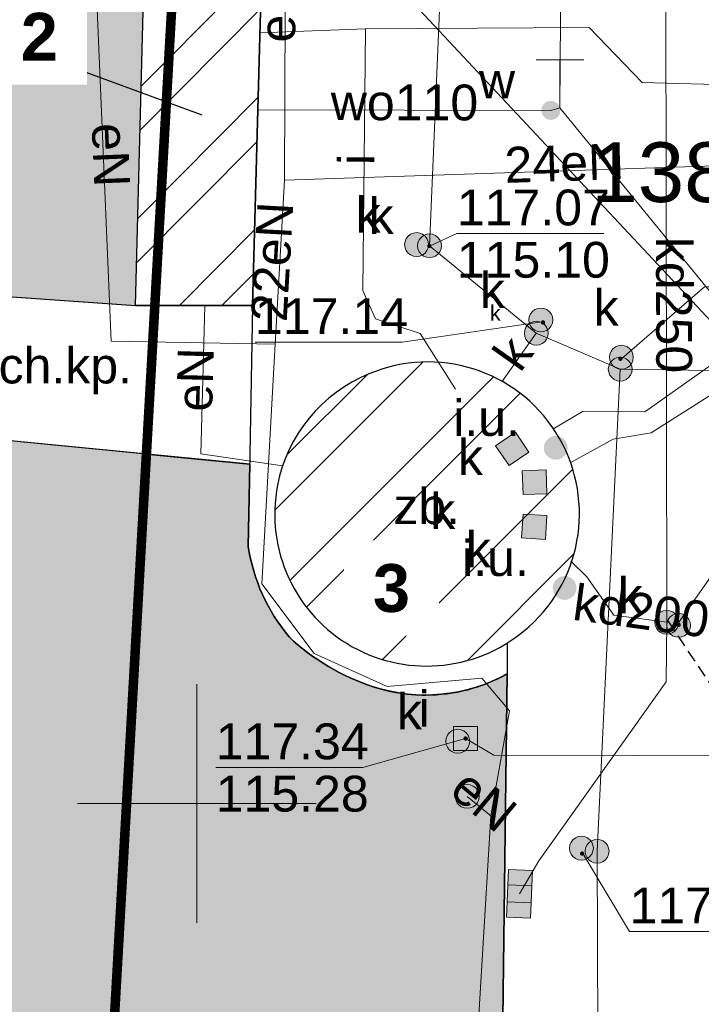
# Model space of a CAD drawing. Header units: millimetres. Extents: x -62780 to 1772512, y -757464 to -52755.
# Tile 47 of 65: x 1692145 to 1692160, y -495821 to -495800. Entities that reach past the tile are written whole.
import ezdxf
from ezdxf.enums import TextEntityAlignment as Align

# ---------------------------------------------------------------- set-up
doc = ezdxf.new("R2010")
doc.units = ezdxf.units.MM
doc.linetypes.add('DASHED', pattern=[19.049999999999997, 12.7, -6.35])
doc.linetypes.add('PRZER2-1', pattern=[1.5, 1, -0.5])
for name, color, linetype in [('AAA Cienka linia', 11, 'Continuous'), ('AAA Opis', 2, 'Continuous'), ('AAA Przerywana', 8, 'DASHED'), ('AAA Widok', 2, 'Continuous')]:
    doc.layers.add(name, color=color, linetype=linetype)
for name, color, linetype, lineweight, true_color in [('EGBD03', 7, 'Continuous', 18, 0x008000), ('EGBD03_O', 7, 'Continuous', 18, 0x008000), ('GSSINN', 7, 'Continuous', 18, 0x0a0909), ('KTCR02', 7, 'Continuous', 18, 0x0a0909), ('KTCR02_O', 7, 'Continuous', 18, 0x0a0909), ('KTKR01', 7, 'Continuous', 25, 0x0a0909), ('SUPE04', 1, 'Continuous', 18, 0xff0000), ('SUPE04_O', 1, 'Continuous', 18, 0xff0000), ('SUPI01', 7, 'Continuous', 18, 0x0a0909), ('SUPI01_O', 7, 'Continuous', 18, 0x0a0909), ('SUPK01', 7, 'Continuous', 18, 0x803300), ('SUPK01_O', 7, 'Continuous', 18, 0x803300), ('SUPK06', 7, 'Continuous', 18, 0x803300), ('SUPK06_O', 7, 'Continuous', 18, 0x803300), ('SUPS01_05', 7, 'Continuous', 5, 0x803300), ('SUPS01_05_O', 7, 'Continuous', 5, 0x803300), ('SUPW01', 5, 'Continuous', 18, 0x0000ff), ('SUPW01_O', 5, 'Continuous', 18, 0x0000ff), ('SUUS05', 7, 'Continuous', 18, 0x0a0909), ('SUUS15', 5, 'Continuous', 18, 0x0000ff), ('SUUS15_O', 5, 'Continuous', 18, 0x0000ff), ('SUUS21', 7, 'Continuous', 18, 0x0a0909), ('SUUS22', 7, 'Continuous', 18, 0x0a0909), ('SUUS22_O', 7, 'Continuous', 18, 0x0a0909), ('SUUS25_O', 7, 'Continuous', 5, 0x0a0909), ('SUUS27_20', 7, 'Continuous', 18, 0x0a0909), ('SUUS27_20_O', 7, 'Continuous', 18, 0x0a0909), ('SUUS31_01', 7, 'Continuous', 5, 0x0a0909), ('SUUS31_01_O', 7, 'Continuous', 5, 0x0a0909)]:
    doc.layers.add(name, color=color, linetype=linetype, lineweight=lineweight, true_color=true_color)
for name, color, linetype, lineweight in [('EN_kanalizacja', 34, 'Continuous', 30), ('Ramka sekcyjna', 7, 'Continuous', 18), ('SUSM', 7, 'Continuous', 18), ('SUUS25', 18, 'Continuous', 13)]:
    doc.layers.add(name, color=color, linetype=linetype, lineweight=lineweight)
doc.styles.add('Arial', font='arial.ttf')
doc.styles.add('Arial B', font='arialbd.ttf')
pattern_1 = [(45, (-5721847.293843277, -6238641.709047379), (-1.347038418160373, 1.347038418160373), []), (45, (-5721846.395817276, -6238641.709047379), (-1.347038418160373, 1.347038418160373), [])]
pattern_2 = [(10.29831638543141, (1765983.030125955, -514020.0263779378), (0.2094918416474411, 0.4425997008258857), [0, -0.3860799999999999, 0, -0.4317999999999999, 0, -0.4127499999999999]), (340.2983163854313, (1765983.030125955, -514020.0263779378), (0.7274853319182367, 0.4320584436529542), [0, -0.2082799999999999, 0, -0.3479799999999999, 0, -0.13335]), (300.2983163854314, (1765982.752258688, -514019.8835632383), (0.7041679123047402, -0.3603034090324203), [0, -0.127, 0, -0.4572, 0, -0.5969]), (290.2983163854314, (1765982.752258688, -514019.8835632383), (0.7810157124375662, -0.150766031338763), [0, -0.0635, 0, -0.29972, 0, -0.3429])]

# ---------------------------------------------------------------- blocks, each defined once
blk = doc.blocks.new('GUPKSH1')
blk.add_hatch(color=0).paths.add_polyline_path([(-0.045, 0), (-0.043467, -0.011647), (-0.038971, -0.0225), (-0.03182, -0.03182), (-0.0225, -0.038971), (-0.011647, -0.043467), (0, -0.045), (0.011647, -0.043467), (0.0225, -0.038971), (0.03182, -0.03182), (0.038971, -0.0225), (0.043467, -0.011647), (0.045, 0), (0.043467, 0.011647), (0.038971, 0.0225), (0.03182, 0.03182), (0.0225, 0.038971), (0.011647, 0.043467), (0, 0.045), (-0.011647, 0.043467), (-0.0225, 0.038971), (-0.03182, 0.03182), (-0.038971, 0.0225), (-0.043467, 0.011647)])
blk = doc.blocks.new('GUPWZA1')
blk.add_hatch(color=0).paths.add_polyline_path([(-0.2, 0), (-0.193185, -0.051764), (-0.173205, -0.1), (-0.141421, -0.141421), (-0.1, -0.173205), (-0.051764, -0.193185), (0, -0.2), (0.051764, -0.193185), (0.1, -0.173205), (0.141421, -0.141421), (0.173205, -0.1), (0.193185, -0.051764), (0.2, 0), (0.193185, 0.051764), (0.173205, 0.1), (0.141421, 0.141421), (0.1, 0.173205), (0.051764, 0.193185), (0, 0.2), (-0.051764, 0.193185), (-0.1, 0.173205), (-0.141421, 0.141421), (-0.173205, 0.1), (-0.193185, 0.051764)])
blk = doc.blocks.new('GUPWTR1')
at = {"color": 0}
for points in [[(0.5, 1), (-0.5, 1)], [(0, 0), (0, 1)]]:
    blk.add_lwpolyline(points, dxfattribs=at)
blk = doc.blocks.new('GUPISD1_2')
at = {"true_color": 0xffffff}
blk.add_hatch(color=7, dxfattribs=at).paths.add_polyline_path([(0.25, 0.25), (-0.25, 0.25), (-0.25, -0.25), (0.25, -0.25)])
at = {"color": 0}
blk.add_lwpolyline([(-0.25, -0.25), (0.25, -0.25), (0.25, 0.25), (-0.25, 0.25)], close=True, dxfattribs=at)
blk = doc.blocks.new('GUPKKS1')
at = {"true_color": 0xffffff}
blk.add_hatch(color=7, dxfattribs=at).paths.add_polyline_path([(-0.5, 0.25), (-0.5, -0.25), (0.5, -0.25), (0.5, 0.25)])
at = {"color": 0}
blk.add_lwpolyline([(0.5, -0.25), (-0.5, -0.25), (-0.5, 0.25), (0.5, 0.25)], close=True, dxfattribs=at)
for points in [[(-0.175, -0.25), (-0.175, 0.25)], [(0.175, -0.25), (0.175, 0.25)]]:
    blk.add_lwpolyline(points, dxfattribs=at)
blk = doc.blocks.new('GUPKSD1_1')
at = {"true_color": 0xffffff}
blk.add_hatch(color=7, dxfattribs=at).paths.add_polyline_path([(-0.25, 0), (-0.241481, -0.064705), (-0.216506, -0.125), (-0.176777, -0.176777), (-0.125, -0.216506), (-0.064705, -0.241481), (0, -0.25), (0.064705, -0.241481), (0.125, -0.216506), (0.176777, -0.176777), (0.216506, -0.125), (0.241481, -0.064705), (0.25, 0), (0.241481, 0.064705), (0.216506, 0.125), (0.176777, 0.176777), (0.125, 0.216506), (0.064705, 0.241481), (0, 0.25), (-0.064705, 0.241481), (-0.125, 0.216506), (-0.176777, 0.176777), (-0.216506, 0.125), (-0.241481, 0.064705)])
at = {"color": 0}
blk.add_lwpolyline([(0, 0.25), (0.064705, 0.241481), (0.125, 0.216506), (0.176777, 0.176777), (0.216506, 0.125), (0.241481, 0.064705), (0.25, 0), (0.241481, -0.064705), (0.216506, -0.125), (0.176777, -0.176777), (0.125, -0.216506), (0.064705, -0.241481), (0, -0.25), (-0.064705, -0.241481), (-0.125, -0.216506), (-0.176777, -0.176777), (-0.216506, -0.125), (-0.241481, -0.064705), (-0.25, 0), (-0.241481, 0.064705), (-0.216506, 0.125), (-0.176777, 0.176777), (-0.125, 0.216506), (-0.064705, 0.241481)], close=True, dxfattribs=at)
blk = doc.blocks.new('GUPISL1_4')
at = {"true_color": 0xffffff}
blk.add_hatch(color=7, dxfattribs=at).paths.add_polyline_path([(-0.25, 0), (-0.241481, -0.064705), (-0.216506, -0.125), (-0.176777, -0.176777), (-0.125, -0.216506), (-0.064705, -0.241481), (0, -0.25), (0.064705, -0.241481), (0.125, -0.216506), (0.176777, -0.176777), (0.216506, -0.125), (0.241481, -0.064705), (0.25, 0), (0.241481, 0.064705), (0.216506, 0.125), (0.176777, 0.176777), (0.125, 0.216506), (0.064705, 0.241481), (0, 0.25), (-0.064705, 0.241481), (-0.125, 0.216506), (-0.176777, 0.176777), (-0.216506, 0.125), (-0.241481, 0.064705)])
at = {"color": 0}
blk.add_lwpolyline([(0, 0.25), (0.064705, 0.241481), (0.125, 0.216506), (0.176777, 0.176777), (0.216506, 0.125), (0.241481, 0.064705), (0.25, 0), (0.241481, -0.064705), (0.216506, -0.125), (0.176777, -0.176777), (0.125, -0.216506), (0.064705, -0.241481), (0, -0.25), (-0.064705, -0.241481), (-0.125, -0.216506), (-0.176777, -0.176777), (-0.216506, -0.125), (-0.241481, -0.064705), (-0.25, 0), (-0.241481, 0.064705), (-0.216506, 0.125), (-0.176777, 0.176777), (-0.125, 0.216506), (-0.064705, 0.241481)], close=True, dxfattribs=at)
blk = doc.blocks.new('GUPEUI1')
blk.add_hatch(color=0).paths.add_polyline_path([(-0.25, 0), (-0.241481, -0.064705), (-0.216506, -0.125), (-0.176777, -0.176777), (-0.125, -0.216506), (-0.064705, -0.241481), (0, -0.25), (0.064705, -0.241481), (0.125, -0.216506), (0.176777, -0.176777), (0.216506, -0.125), (0.241481, -0.064705), (0.25, 0), (0.241481, 0.064705), (0.216506, 0.125), (0.176777, 0.176777), (0.125, 0.216506), (0.064705, 0.241481), (0, 0.25), (-0.064705, 0.241481), (-0.125, 0.216506), (-0.176777, 0.176777), (-0.216506, 0.125), (-0.241481, 0.064705)])
blk = doc.blocks.new('GUPKWZ1_1')
at = {"true_color": 0xffffff}
blk.add_hatch(color=7, dxfattribs=at).paths.add_polyline_path([(-0.25, 0), (-0.241481, -0.064705), (-0.216506, -0.125), (-0.176777, -0.176777), (-0.125, -0.216506), (-0.064705, -0.241481), (0, -0.25), (0.064705, -0.241481), (0.125, -0.216506), (0.176777, -0.176777), (0.216506, -0.125), (0.241481, -0.064705), (0.25, 0), (0.241481, 0.064705), (0.216506, 0.125), (0.176777, 0.176777), (0.125, 0.216506), (0.064705, 0.241481), (0, 0.25), (-0.064705, 0.241481), (-0.125, 0.216506), (-0.176777, 0.176777), (-0.216506, 0.125), (-0.241481, 0.064705)])
at = {"color": 0}
blk.add_lwpolyline([(0, 0.25), (0.064705, 0.241481), (0.125, 0.216506), (0.176777, 0.176777), (0.216506, 0.125), (0.241481, 0.064705), (0.25, 0), (0.241481, -0.064705), (0.216506, -0.125), (0.176777, -0.176777), (0.125, -0.216506), (0.064705, -0.241481), (0, -0.25), (-0.064705, -0.241481), (-0.125, -0.216506), (-0.176777, -0.176777), (-0.216506, -0.125), (-0.241481, -0.064705), (-0.25, 0), (-0.241481, 0.064705), (-0.216506, 0.125), (-0.176777, 0.176777), (-0.125, 0.216506), (-0.064705, 0.241481)], close=True, dxfattribs=at)
blk = doc.blocks.new('GUPKWZ1_2')
at = {"true_color": 0xffffff}
blk.add_hatch(color=7, dxfattribs=at).paths.add_polyline_path([(0.25, 0.25), (-0.25, 0.25), (-0.25, -0.25), (0.25, -0.25)])
at = {"color": 0}
blk.add_lwpolyline([(-0.25, -0.25), (0.25, -0.25), (0.25, 0.25), (-0.25, 0.25)], close=True, dxfattribs=at)
blk = doc.blocks.new('zw$117')
at = {"layer": 'EGBD03', "color": 8, "linetype": 'Continuous', "lineweight": 18}
for points in [[(-191.9285375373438, -250.5366837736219), (-172.9296509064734, -251.4321345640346), (-140.3397600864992, -253.0246377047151), (-130.8468813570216, -85.62427546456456), (-183.1406165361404, -75.70202900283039), (-183.2926508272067, -78.72673329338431)], [(-130.8468813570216, -85.62427546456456), (-107.6206550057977, -90.02719252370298), (-116.8520761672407, -254.0515624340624), (-140.3397600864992, -253.0246377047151)]]:
    blk.add_lwpolyline(points, close=True, dxfattribs=at)
at = {"layer": 'GSSINN', "color": 8, "linetype": 'Continuous', "lineweight": 18, "elevation": 10.3}
blk.add_lwpolyline([(-136.0246118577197, -166.1477560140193), (-133.5645888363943, -166.1824618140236), (-133.7457429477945, -172.8508520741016), (-136.1963119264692, -172.8463246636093)], close=True, dxfattribs=at)
at = {"layer": 'KTCR02', "color": 8, "linetype": 'PRZER2-1', "lineweight": 18, "elevation": 10.18}
blk.add_lwpolyline([(-141.0800965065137, -170.1216935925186), (-138.844674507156, -170.3226965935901), (-139.0846745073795, -172.6426965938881), (-136.1963119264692, -172.8463246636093), (-133.7457429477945, -172.8508520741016), (-133.8060185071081, -176.1689005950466), (-141.5890675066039, -175.4110575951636)], close=True, dxfattribs=at)
at = {"layer": 'KTKR01', "color": 8, "linetype": 'Continuous', "lineweight": 25, "elevation": 10.18}
blk.add_lwpolyline([(-133.7457429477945, -172.8508520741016), (-133.8372924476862, -177.8904610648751, 0.136778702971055), (-132.9814989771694, -179.7864898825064, 0.110208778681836), (-131.2199594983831, -180.8287603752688, 0.209376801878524), (-128.4143269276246, -180.5596696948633)], format="xyb", dxfattribs=at)
blk.add_lwpolyline([(-128.4125193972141, -179.909538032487), (-128.4143269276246, -180.5596696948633), (-128.5964439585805, -194.9900177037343), (-129.1256834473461, -194.9403886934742), (-129.2777996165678, -198.3584925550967), (-124.6180979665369, -198.443181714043), (-124.6513384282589, -200.2730429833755), (-120.550511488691, -200.2875577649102), (-120.5067723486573, -195.6771798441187), (-119.1163167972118, -195.6724422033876), (-119.1193854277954, -207.9555139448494), (-110.9837040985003, -209.4137049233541), (-103.0562826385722, -216.2794887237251), (-98.62439834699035, -215.6898554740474), (-97.99700077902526, -214.7410108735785), (-96.13856473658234, -215.4049437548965), (-94.21686323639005, -215.8899798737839), (-92.19990025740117, -216.0866723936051), (-90.17821489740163, -216.0233836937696), (-88.19180459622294, -215.6993869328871)], dxfattribs=at)
at = {"layer": 'Ramka sekcyjna', "color": 8, "linetype": 'Continuous', "lineweight": 18, "flags": 128}
for points in [[(-134.9146745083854, -183.2726965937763), (-134.9146745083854, -180.7726965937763)], [(-132.414674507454, -183.2726965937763), (-137.414674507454, -183.2726965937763)], [(-132.414674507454, -183.2726965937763), (-137.414674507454, -183.2726965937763)], [(-134.9146745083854, -183.2726965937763), (-134.9146745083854, -185.772696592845)]]:
    blk.add_lwpolyline(points, dxfattribs=at)
at = {"layer": 'SUPE04', "color": 8, "linetype": 'Continuous', "lineweight": 18, "elevation": 10.18}
for points in [[(-133.0778283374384, -170.2223245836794), (-133.0488531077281, -163.1210608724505)], [(-137.1438569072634, -163.3367121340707), (-137.0387334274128, -165.8092446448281), (-136.710084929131, -173.5971788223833), (-133.2703061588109, -173.6596947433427)], [(-120.9802537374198, -169.9820626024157), (-121.3476867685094, -169.8353498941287), (-133.0778283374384, -170.2223245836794)], [(-133.0778283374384, -170.2223245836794), (-133.2703061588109, -173.6596947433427)], [(-134.746041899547, -172.8526774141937), (-134.8323502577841, -175.9518913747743), (-133.1164570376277, -176.2031323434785)], [(-133.2703061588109, -173.6596947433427), (-133.5514800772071, -178.6758526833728), (-132.4577089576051, -180.1360954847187), (-130.9297964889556, -180.8240313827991), (-128.9461092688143, -180.6500303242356), (-128.3683173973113, -181.330700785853), (-128.7584382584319, -183.5341702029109), (-129.1037763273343, -189.3293635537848), (-128.9846025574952, -194.8829375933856), (-128.7387963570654, -195.1174634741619), (-120.299701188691, -195.290843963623)], [(-128.7584382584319, -183.5341702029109), (-129.2511403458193, -183.1251143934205)]]:
    blk.add_lwpolyline(points, dxfattribs=at)
at = {"layer": 'SUPI01', "color": 8, "linetype": 'Continuous', "lineweight": 18, "elevation": 10.18}
for points in [[(-133.5920262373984, -167.1422052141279), (-131.3798074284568, -167.0523767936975), (-126.6981117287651, -167.0274315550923), (-125.5887106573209, -168.1778783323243), (-121.4697039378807, -168.2927430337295), (-116.080235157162, -168.4006858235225), (-115.5900853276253, -168.3995904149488), (-114.8595878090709, -168.3828575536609)], [(-131.3798074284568, -167.0523767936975), (-131.439351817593, -172.5326777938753), (-131.1700869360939, -173.1277204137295), (-130.2354152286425, -173.4347803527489), (-129.4963533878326, -174.5985025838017)], [(-129.2891575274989, -181.9141171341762), (-128.6953720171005, -182.2649948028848), (-119.9333934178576, -182.2841974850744), (-119.7945020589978, -192.8093923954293), (-114.9551771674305, -192.9173450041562), (-112.1875356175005, -193.0876721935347), (-111.7255581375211, -193.5361796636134), (-111.7482172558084, -197.5367863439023), (-112.628342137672, -197.5307942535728)]]:
    blk.add_lwpolyline(points, dxfattribs=at)
at = {"layer": 'SUPK01', "color": 8, "linetype": 'Continuous', "lineweight": 18, "elevation": 10.18}
for points in [[(-128.1579050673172, -185.1654948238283), (-127.7552150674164, -184.4726360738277), (-125.0865394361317, -180.7301765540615), (-125.0738333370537, -179.4800909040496), (-125.0925931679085, -166.1963916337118), (-124.9768499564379, -162.0274421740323)], [(-125.0738333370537, -179.4800909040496), (-126.1814004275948, -179.3299293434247), (-126.7470131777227, -178.5294500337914), (-127.0811786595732, -178.2032959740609)]]:
    blk.add_lwpolyline(points, dxfattribs=at)
at = {"layer": 'SUPK06', "color": 8, "linetype": 'Continuous', "lineweight": 18, "elevation": 10.18}
for points in [[(-129.5369532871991, -159.7640219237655), (-130.0420028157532, -171.5978306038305), (-127.8046636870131, -173.428943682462), (-126.0478563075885, -174.1810532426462), (-106.4978517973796, -174.4663094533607)], [(-120.5080775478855, -171.5210304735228), (-125.5338751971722, -175.0706166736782), (-126.8239736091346, -175.057173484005), (-127.461017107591, -175.4356946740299)], [(-127.0937567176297, -176.1425462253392), (-126.1945502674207, -175.6487591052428), (-125.4018765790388, -175.5131268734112), (-120.0993666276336, -172.1486148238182)], [(-127.8046636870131, -173.428943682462), (-128.5233279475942, -174.4461432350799)], [(-126.0478563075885, -174.1810532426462), (-126.5312973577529, -184.2748240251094), (-126.49405353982, -193.787913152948), (-116.2681623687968, -194.1638067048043), (-116.5163024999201, -195.709691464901)]]:
    blk.add_lwpolyline(points, dxfattribs=at)
at = {"layer": 'SUPS01_05_O', "color": 8, "linetype": 'Continuous', "lineweight": 13, "elevation": 10.8, "flags": 128}
for points in [[(-130.0446745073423, -171.6026965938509), (-129.4686821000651, -171.3428644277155), (-126.3886821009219, -171.3428645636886)], [(-126.014833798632, -173.9557847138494), (-124.2796030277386, -172.4591201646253), (-121.1996030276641, -172.4591202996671)], [(-127.6389481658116, -173.1843303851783), (-130.6153519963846, -173.6176053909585), (-133.6953519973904, -173.6176052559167)], [(-124.8322755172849, -179.5006126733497), (-124.1085102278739, -178.4689844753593), (-121.0285102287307, -178.4689846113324)], [(-129.2846745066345, -181.9126965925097), (-131.4386029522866, -182.5204858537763), (-134.5186029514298, -182.5204857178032)], [(-126.8082813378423, -184.3543461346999), (-125.8510573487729, -185.9556910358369), (-122.7710573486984, -185.9556911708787)]]:
    blk.add_lwpolyline(points, dxfattribs=at)
at = {"layer": 'SUPW01', "color": 8, "linetype": 'Continuous', "lineweight": 18, "elevation": 10.18}
for points in [[(-108.8296436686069, -177.8348021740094), (-108.9478467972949, -176.0822099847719), (-109.4221847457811, -175.7635116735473), (-110.2884954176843, -175.5477183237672), (-111.0682631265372, -175.5235457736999), (-121.7157567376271, -175.2300274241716), (-122.5924392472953, -174.483910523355), (-123.130596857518, -173.8239659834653), (-127.3087721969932, -168.7067606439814), (-127.2879096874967, -165.9064327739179), (-127.238409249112, -157.6752562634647), (-127.1123384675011, -151.2859373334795), (-128.4724582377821, -149.620807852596), (-128.8366391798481, -148.193832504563), (-128.7702008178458, -141.7834278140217)], [(-149.6618643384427, -145.9749108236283), (-137.4200942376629, -158.720531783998), (-136.4450532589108, -159.5584582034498), (-136.3119648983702, -159.9409725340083), (-131.0665754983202, -165.7777464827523), (-123.9332787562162, -173.409277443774), (-122.9197022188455, -173.7777859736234), (-122.812252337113, -173.9197741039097)], [(-127.3087721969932, -168.7067606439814), (-127.4998497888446, -168.7633032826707), (-133.6312706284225, -168.7518980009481)]]:
    blk.add_lwpolyline(points, dxfattribs=at)
at = {"layer": 'SUUS27_20', "color": 8, "linetype": 'Continuous', "lineweight": 18, "elevation": 10.23}
blk.add_lwpolyline([(-131.3088959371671, -174.279432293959, 0.252530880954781), (-133.2238980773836, -176.6112832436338, 0.3234709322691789), (-131.6581307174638, -179.9925885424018, 0.322280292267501), (-127.9561908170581, -179.5677427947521, 0.846158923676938)], format="xyb", close=True, dxfattribs=at)
at = {"layer": 'SUPS01_05', "color": 8, "linetype": 'Continuous', "lineweight": 5}
for p in [(-130.0446745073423, -171.6026965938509, 10.24), (-127.664674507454, -173.2026965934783, 10.24), (-126.0446745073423, -173.9626965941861, 10.24), (-124.8246745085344, -179.5326965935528, 10.24), (-129.2846745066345, -181.9126965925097, 10.24), (-126.844674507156, -184.3226965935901, 10.24)]:
    blk.add_blockref('GUPKSH1', p, dxfattribs=at)
at = {"layer": 'SUSM', "color": 8, "linetype": 'Continuous', "lineweight": 18}
blk.add_blockref('GUPISL1_4', (-129.2511403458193, -183.1251143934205, 10.24), dxfattribs=at)
at = {"layer": 'SUUS05', "color": 8, "linetype": 'Continuous', "lineweight": 18, "rotation": 267.6523795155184}
blk.add_blockref('GUPKKS1', (-128.1579050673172, -185.1654948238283, 10.24), dxfattribs=at)
at = {"layer": 'SUUS15', "color": 8, "linetype": 'Continuous', "lineweight": 18}
for name, p in [('GUPKSD1_1', (-130.0420028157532, -171.5978306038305, 10.24)), ('GUPKSD1_1', (-127.8046636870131, -173.428943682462, 10.24)), ('GUPKSD1_1', (-126.0478563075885, -174.1810532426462, 10.24)), ('GUPKSD1_1', (-125.0738333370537, -179.4800909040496, 10.24)), ('GUPISD1_2', (-129.2891575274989, -181.9141171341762, 10.24)), ('GUPKSD1_1', (-126.5312973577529, -184.2748240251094, 10.24))]:
    blk.add_blockref(name, p, dxfattribs=at)
at = {"layer": 'SUUS21', "color": 8, "linetype": 'Continuous', "lineweight": 18}
blk.add_blockref('GUPWTR1', (-127.3087721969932, -168.7067606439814, 10.24), dxfattribs=at)
at = {"layer": 'SUUS22', "color": 8, "linetype": 'Continuous', "lineweight": 18}
for p in [(-130.311622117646, -171.5729255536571, 10.25), (-127.7095834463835, -173.1506008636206, 10.25), (-126.0233164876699, -173.9314359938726, 10.25), (-124.8249393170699, -179.5446294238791, 10.25), (-129.4502371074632, -181.9712048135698, 10.25), (-126.8601862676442, -184.2088315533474, 10.25)]:
    blk.add_blockref('GUPKWZ1_1', p, dxfattribs=at)
for p, rotation in [((-128.3087736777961, -175.8503964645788, 10.25), 34.36808120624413), ((-127.8413380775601, -176.5490660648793, 10.25), 272.1558374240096), ((-127.8482316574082, -177.4791760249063, 10.25), 356.547473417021)]:
    blk.add_blockref('GUPKWZ1_2', p, dxfattribs=dict(at, rotation=rotation))
at = {"layer": 'SUUS25', "color": 8, "linetype": 'Continuous', "lineweight": 5}
blk.add_blockref('GUPWZA1', (-127.4998497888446, -168.7633032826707, 10.24), dxfattribs=at)
at = {"layer": 'SUUS31_01', "color": 8, "linetype": 'Continuous', "lineweight": 5}
for p in [(-127.398105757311, -175.8269366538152, 10.24), (-127.2113430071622, -178.7610721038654, 10.24)]:
    blk.add_blockref('GUPEUI1', p, dxfattribs=at)
at = {"layer": 'EGBD03_O', "color": 8, "linetype": 'Continuous', "lineweight": 0, "style": 'Arial'}
blk.add_text('1386/2', height=1.25, dxfattribs=at).set_placement((-123.9802075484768, -170.6819634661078, 10.8), align=Align.CENTER)
at = {"layer": 'KTCR02_O', "color": 8, "linetype": 'Continuous', "lineweight": 0, "style": 'Arial'}
blk.add_text('ch.kp.', height=0.75, dxfattribs=at).set_placement((-137.6674052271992, -174.4797200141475, 10.8), align=Align.CENTER)
at = {"layer": 'SUPE04_O', "color": 8, "linetype": 'Continuous', "lineweight": 0, "style": 'Arial'}
for s, rotation, p in [('eN', 89.76621560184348, (-132.8513859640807, -166.6725575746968, 10.8)), ('eN', 272.4164296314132, (-137.086177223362, -169.7121482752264, 10.8)), ('24eN', 1.889466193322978, (-127.2057690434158, -170.2406785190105, 10.8)), ('22eN', 86.79502867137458, (-132.9624422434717, -171.9528597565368, 10.8)), ('eN', 88.40479497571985, (-134.5773216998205, -174.408184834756, 10.8)), ('eN', 320.2995527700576, (-129.1401815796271, -183.4927204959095, 10.8))]:
    blk.add_text(s, height=0.75, rotation=rotation, dxfattribs=at).set_placement(p, align=Align.CENTER)
at = {"layer": 'SUPI01_O', "color": 8, "linetype": 'Continuous', "lineweight": 0, "style": 'Arial'}
blk.add_text('i', height=0.75, rotation=89.3774958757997, dxfattribs=at).set_placement((-131.1976356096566, -169.7948301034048, 10.8), align=Align.CENTER)
at = {"layer": 'SUPK01_O', "color": 8, "linetype": 'Continuous', "lineweight": 0, "style": 'Arial'}
for s, rotation, p in [('kd250', 270.0809284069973, (-125.2951695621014, -172.8385406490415, 10.8)), ('kd200', 352.2790448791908, (-125.656092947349, -179.6150450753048, 10.8))]:
    blk.add_text(s, height=0.75, rotation=rotation, dxfattribs=at).set_placement(p, align=Align.CENTER)
at = {"layer": 'SUPK06_O', "color": 8, "linetype": 'Continuous', "lineweight": 0, "style": 'Arial'}
blk.add_text('k', height=0.75, rotation=54.75829957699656, dxfattribs=at).set_placement((-127.9908855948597, -174.0598480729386, 10.8), align=Align.CENTER)
at = {"layer": 'SUPS01_05_O', "color": 8, "linetype": 'Continuous', "lineweight": 0, "style": 'Arial'}
for s, p in [('117.07', (-129.4686820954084, -171.1703644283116, 10.8)), ('115.10', (-129.4686821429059, -172.2653644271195, 10.8)), ('117.34', (-134.5186029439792, -182.3479857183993, 10.8)), ('115.28', (-134.518602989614, -183.4429857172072, 10.8))]:
    blk.add_text(s, height=0.75, rotation=359.999997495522, dxfattribs=at).set_placement(p)
for s, p in [('117.14', (-133.6953519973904, -173.4451052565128, 10.8)), ('117.28', (-125.8510573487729, -185.7831910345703, 10.8))]:
    blk.add_text(s, height=0.75, dxfattribs=at).set_placement(p)
at = {"layer": 'SUPW01_O', "color": 8, "linetype": 'Continuous', "lineweight": 0, "style": 'Arial'}
blk.add_text('wo110', height=0.75, rotation=359.8934217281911, dxfattribs=at).set_placement((-130.5659544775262, -168.9695567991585, 10.8), align=Align.CENTER)
at = {"layer": 'SUUS15_O', "color": 8, "linetype": 'Continuous', "lineweight": 0, "style": 'Arial'}
for s, height, p in [('k', 0.75, (-130.7920028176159, -171.3478306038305, 10.8)), ('k', 0.322499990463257, (-128.5500741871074, -173.1653336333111, 10.8)), ('i', 0.75, (-130.0391575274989, -181.6641171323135, 10.8))]:
    blk.add_text(s, height=height, dxfattribs=at).set_placement(p, align=Align.RIGHT)
at = {"layer": 'SUUS22_O', "color": 8, "linetype": 'Continuous', "lineweight": 0, "style": 'Arial'}
for p in [(-131.061622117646, -171.3229255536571, 10.8), (-128.4595834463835, -172.9006008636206, 10.8), (-126.0829348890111, -173.267781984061, 10.8), (-128.9234556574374, -176.396558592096, 10.8), (-129.5037666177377, -177.5255924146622, 10.8), (-128.758628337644, -178.3288438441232, 10.8), (-125.5749393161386, -179.2946294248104, 10.8), (-130.2002371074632, -181.7212048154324, 10.8)]:
    blk.add_text('k', height=0.75, dxfattribs=at).set_placement(p, align=Align.RIGHT)
at = {"layer": 'SUUS25_O', "color": 8, "linetype": 'Continuous', "lineweight": 0, "style": 'Arial'}
blk.add_text('w', height=0.75, dxfattribs=at).set_placement((-128.2498497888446, -168.5133032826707, 10.8), align=Align.RIGHT)
at = {"layer": 'SUUS27_20_O', "color": 8, "linetype": 'Continuous', "lineweight": 0, "style": 'Arial'}
blk.add_text('zb.', height=0.75, dxfattribs=at).set_placement((-130.1000955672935, -177.4250246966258, 10.8), align=Align.CENTER)
at = {"layer": 'SUUS31_01_O', "color": 8, "linetype": 'Continuous', "lineweight": 0, "style": 'Arial'}
for p in [(-128.148105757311, -175.5769366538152, 10.8), (-127.9613430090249, -178.5110721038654, 10.8)]:
    blk.add_text('i.u.', height=0.75, dxfattribs=at).set_placement(p, align=Align.RIGHT)
blk = doc.blocks.new('zw$E6E9')
at = {"layer": 'EN_kanalizacja', "linetype": 'DASHED', "ltscale": 0.02}
blk.add_line((59.86074168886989, -146.1770803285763, 10.15), (63.88287093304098, -152.1553924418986, 10.17766293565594), dxfattribs=at)

msp = doc.modelspace()

# ---------------------------------------------------------------- hatches: boundary and pattern name
h = msp.add_hatch()
h.set_pattern_fill('ANSI32', color=150, scale=0.2, style=0)
h.set_pattern_definition(pattern_1)
h.paths.add_polyline_path([(1692150.172911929, -495805.8921934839), (1692147.72234295, -495805.8876660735), (1692147.894043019, -495799.1890974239), (1692150.35406604, -495799.2238032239)])
h = msp.add_hatch()
h.set_pattern_fill('ANSI32', color=150, scale=0.2, style=0)
h.set_pattern_definition(pattern_1)
edge = h.paths.add_edge_path()
edge.add_ellipse((1692153.813522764, -495810.2616097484), major_axis=(-3.177666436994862, 0), ratio=1, start_angle=292.2606142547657, end_angle=348.95117765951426, ccw=False)
edge.add_ellipse((1692153.817501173, -495810.2597674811), major_axis=(3.181219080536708, 0), ratio=1, start_angle=168.9974751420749, end_angle=240.6970214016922)
edge.add_ellipse((1692153.816161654, -495810.2480954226), major_axis=(3.190749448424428, 0), ratio=1, start_angle=240.8205780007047, end_angle=312.2730109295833)
edge.add_ellipse((1692153.842353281, -495810.2462646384), major_axis=(3.174552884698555, 0), ratio=1, start_angle=311.900994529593, end_angle=472.8471059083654)
at = {"layer": 'AAA Widok'}
h = msp.add_hatch(dxfattribs=at)
h.set_pattern_fill('AR-SAND', color=107, scale=0.01, angle=332.7983163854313, style=0)
h.set_pattern_definition(pattern_2)
h.paths.add_polyline_path([(1692145.150995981, -495833.5747170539), (1692146.555550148, -495833.5747170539), (1692147.949182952, -495808.9995844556), (1692142.312969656, -495808.4507809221), (1692141.83398037, -495812.6440380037), (1692120.36398037, -495810.2040380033), (1692122.66398037, -495790.2440380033), (1692144.11398037, -495792.6840380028), (1692142.916183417, -495803.1700148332), (1692145.07398037, -495803.3640380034), (1692144.833980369, -495805.6840380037), (1692147.72234295, -495805.8876660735), (1692147.894043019, -495799.1890974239), (1692148.50498856, -495799.1977165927), (1692148.515392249, -495799.0148059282), (1692148.277469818, -495799.0060179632), (1692148.31433534, -495796.4260380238), (1692147.345963, -495796.2595911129), (1692145.348342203, -495796.162081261), (1692145.28940901, -495794.4505799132), (1692145.031406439, -495793.2355866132), (1692144.688504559, -495792.289118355), (1692144.016532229, -495791.2866570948), (1692143.1791208, -495790.5812646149), (1692142.388618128, -495790.0467673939), (1692141.424675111, -495789.6991657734), (1692140.09639571, -495789.5850028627), (1692134.338038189, -495789.4103303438), (1692127.433390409, -495789.2898374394), (1692120.528742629, -495789.1693445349, -0.02535773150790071), (1692120.447250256, -495789.1637819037, 0.3960580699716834), (1692119.87897425, -495789.6976691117), (1692119.870634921, -495791.2579069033), (1692118.703719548, -495809.7913350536), (1692120.540724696, -495811.3312052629), (1692141.406410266, -495813.7025267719), (1692140.726631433, -495819.6840233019), (1692119.860945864, -495817.3127017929), (1692118.589364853, -495817.1681904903, 0.4175088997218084), (1692111.942982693, -495822.5193317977), (1692110.582272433, -495835.8233705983), (1692112.172722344, -495835.9860386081, -0.9126074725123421), (1692141.533276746, -495829.4747170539), (1692145.150995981, -495829.4747170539)])

# ---------------------------------------------------------------- linework, layer by layer
at = {"color": 40, "linetype": 'Continuous', "const_width": 0.2}
for points in [[(1692100.778038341, -495708.7433704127), (1692100.626004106, -495711.7680735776), (1692091.990117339, -495883.5780251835), (1692110.989003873, -495884.4734759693), (1692143.57889479, -495886.0659791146), (1692153.07177352, -495718.6656168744)], [(1692153.07177352, -495718.6656168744), (1692176.297999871, -495723.0685339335), (1692167.06657871, -495887.0929038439), (1692143.578959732, -495886.0659822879)]]:
    msp.add_lwpolyline(points, close=True, dxfattribs=at)
at = {"color": 0}
msp.add_lwpolyline([(1692145.229061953, -495800.9575848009), (1692146.545293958, -495800.9575848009), (1692149.108136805, -495801.89388455)], dxfattribs=at)
at = {"layer": 'AAA Cienka linia', "color": 7, "lineweight": -2, "elevation": 10.18}
msp.add_lwpolyline([(1692150.172911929, -495805.8921934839), (1692147.72234295, -495805.8876660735), (1692147.894043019, -495799.1890974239), (1692150.35406604, -495799.2238032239)], close=True, dxfattribs=at)
at = {"layer": 'AAA Cienka linia', "color": 7, "lineweight": -2, "elevation": 10.23}
msp.add_lwpolyline([(1692152.60975894, -495807.3207737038, 0.252530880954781), (1692150.694756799, -495809.6526246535, 0.3234709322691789), (1692152.260524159, -495813.0339299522, 0.322280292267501), (1692155.96246406, -495812.6090842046, 0.846158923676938)], format="xyb", close=True, dxfattribs=at)
msp.add_lwpolyline([(1692145.150995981, -495833.5747170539), (1692146.555550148, -495833.5747170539), (1692147.949182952, -495808.9995844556), (1692142.312969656, -495808.4507809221)], dxfattribs=at)

# ---------------------------------------------------------------- block references
at = {"layer": 'AAA Cienka linia', "color": 7, "lineweight": -2}
msp.add_blockref('zw$117', (1692283.918654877, -495633.0413414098), dxfattribs=at)

# ---------------------------------------------------------------- next in the draw order: texts
at = {"layer": 'AAA Opis', "color": 0, "insert": (1692145.70722154, -495800.2622651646), "char_height": 1, "width": 0.9951270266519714, "attachment_point": 5, "style": 'Arial B', "bg_fill": 2}
msp.add_mtext('2', dxfattribs=at)
at = {"layer": 'AAA Opis', "color": 0, "insert": (1692153.081182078, -495811.8110936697), "char_height": 1, "width": 0.9951270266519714, "attachment_point": 5, "style": 'Arial B', "bg_fill": 3, "box_fill_scale": 1.5, "bg_fill_color": 257, "bg_fill_transparency": 0}
msp.add_mtext('3', dxfattribs=at)

# ---------------------------------------------------------------- next in the draw order: hatches: boundary and pattern name
at = {"layer": 'AAA Widok'}
h = msp.add_hatch(dxfattribs=at)
h.set_pattern_fill('AR-SAND', color=107, scale=0.01, angle=332.7983163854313, style=0)
h.set_pattern_definition(pattern_2)
h.paths.add_polyline_path([(1692147.949148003, -495808.9995810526), (1692150.11263637, -495809.2102420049), (1692150.081362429, -495810.9318024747, 0.1367787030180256), (1692150.9371559, -495812.8278312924, 0.1102087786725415), (1692152.698695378, -495813.8701017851, 0.07945962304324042), (1692153.79429746, -495814.0453203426, 0.1277911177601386), (1692155.504327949, -495813.6010111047), (1692155.378761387, -495823.5504879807), (1692148.131370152, -495823.4805275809), (1692148.092759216, -495827.480341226), (1692147.092805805, -495827.4706884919), (1692147.033882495, -495833.5747170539), (1692146.550995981, -495833.5747170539)])

# ---------------------------------------------------------------- next in the draw order: linework, layer by layer
at = {"layer": 'AAA Cienka linia', "color": 7, "lineweight": -2}
for points, elevation in [([(1692144.833980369, -495805.6840380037), (1692147.72234295, -495805.8876660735), (1692150.172911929, -495805.8921934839), (1692150.35406604, -495799.2238032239), (1692149.871714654, -495799.2169982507), (1692149.8768217, -495799.0650920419), (1692149.963865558, -495796.4760212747), (1692148.31433534, -495796.4260380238), (1692147.307125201, -495796.2576953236), (1692145.348341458, -495796.1620812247), (1692145.28940901, -495794.4505799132)], 10.18), ([(1692144.833980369, -495805.6840380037), (1692147.72234295, -495805.8876660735), (1692147.894043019, -495799.1890974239), (1692148.50498856, -495799.1977165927), (1692148.515392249, -495799.0148059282), (1692148.277469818, -495799.0060179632), (1692148.31433534, -495796.4260380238), (1692147.345963, -495796.2595911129), (1692145.348342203, -495796.162081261), (1692145.28940901, -495794.4505799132)], 10.23)]:
    msp.add_lwpolyline(points, dxfattribs=dict(at, elevation=elevation))
at = {"layer": 'AAA Cienka linia', "color": 7, "lineweight": -2, "elevation": 10.18}
msp.add_lwpolyline([(1692195.726850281, -495848.7407283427), (1692193.740439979, -495849.0647251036), (1692191.718754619, -495849.1280138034), (1692189.70179164, -495848.9313212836), (1692187.78009014, -495848.4462851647), (1692185.921654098, -495847.7823522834), (1692185.29425653, -495848.7311968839), (1692180.862372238, -495849.3208301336), (1692172.934950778, -495842.4550463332), (1692164.799269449, -495840.9968553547), (1692164.80233808, -495828.7137836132), (1692163.411882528, -495828.718521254), (1692163.368143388, -495833.3288991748), (1692159.267316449, -495833.3143843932), (1692159.30055691, -495831.4845231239), (1692154.64085526, -495831.3998339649), (1692154.792971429, -495827.9817301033), (1692155.322210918, -495828.0313591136), (1692155.504327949, -495813.6010111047, -0.2093768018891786), (1692152.698695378, -495813.8701017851, -0.1102087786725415), (1692150.9371559, -495812.8278312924, -0.1367787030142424), (1692150.081362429, -495810.9318024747), (1692150.11263637, -495809.2102420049), (1692142.312969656, -495808.4507809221)], format="xyb", dxfattribs=at)
at = {"layer": 'AAA Cienka linia', "color": 7, "lineweight": -2}
msp.add_lwpolyline([(1692147.949148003, -495808.9995810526), (1692150.11263637, -495809.2102420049), (1692150.081362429, -495810.9318024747, 0.1367787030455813), (1692150.9371559, -495812.8278312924, 0.1102087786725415), (1692152.698695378, -495813.8701017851, 0.07945962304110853), (1692153.79429746, -495814.0453203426, 0.1277911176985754), (1692155.504327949, -495813.6010111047), (1692155.378761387, -495823.5504879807), (1692148.131370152, -495823.4805275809), (1692148.092759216, -495827.480341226), (1692147.092805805, -495827.4706884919), (1692147.033882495, -495833.5747170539), (1692146.550995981, -495833.5747170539)], format="xyb", close=True, dxfattribs=at)
at = {"layer": 'AAA Przerywana', "color": 150, "ltscale": 0.2}
for centre in [(1692133.821031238, -495779.9022682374, 10.24), (1692154.190922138, -495822.5794205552, 10.18)]:
    msp.add_circle(centre, 75.00000000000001, dxfattribs=at)

# ---------------------------------------------------------------- next in the draw order: block references
at = {"layer": 'AAA Cienka linia', "color": 4, "lineweight": -3}
msp.add_blockref('zw$E6E9', (1692099.00398037, -495666.3140380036), dxfattribs=at)

doc.saveas('drawing.dxf')
